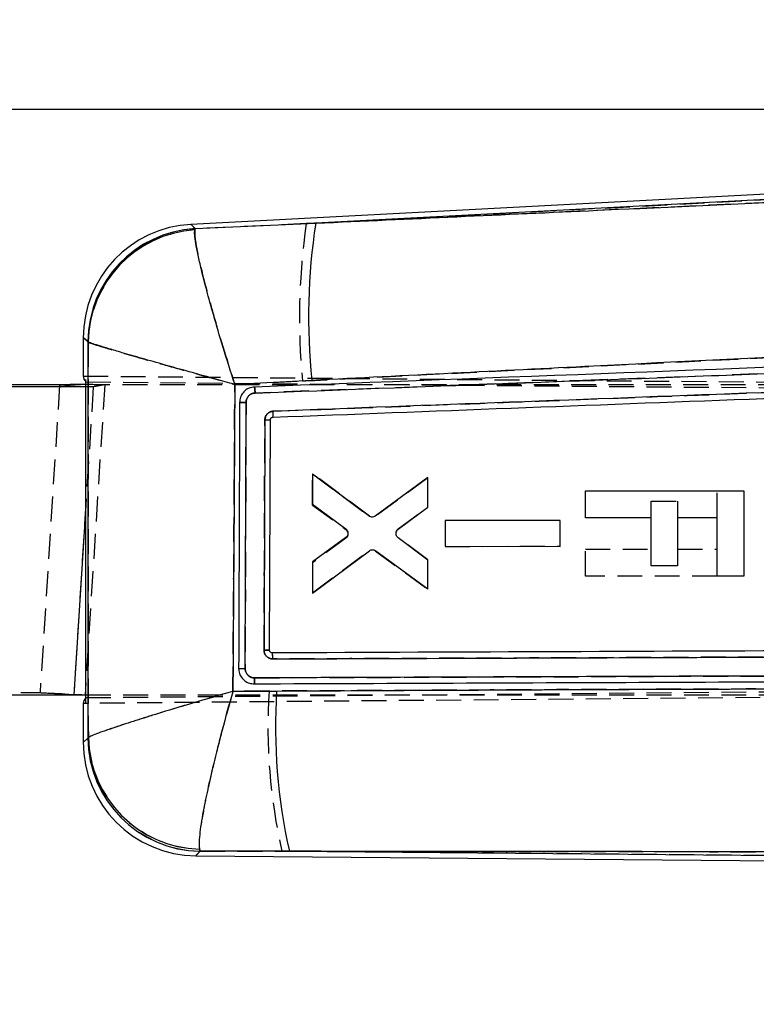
# Model space of a CAD drawing. Extents: x 50 to 380, y 23 to 289.
# Tile 10 of 12: x 217 to 255, y 239 to 289. Entities that reach past the tile are written whole.
import ezdxf

# ---------------------------------------------------------------- set-up
doc = ezdxf.new("R2010")
doc.units = 0
doc.linetypes.add('HIDDEN', pattern=[1.905, 1.27, -0.635])
doc.layers.get('0').update_dxf_attribs({"linetype": 'CONTINUOUS'})
doc.layers.add('FORMATO', color=179, linetype='CONTINUOUS')
doc.styles.add('SLDTEXTSTYLE0', font='TXT', dxfattribs={"width": 0.75})
doc.dimstyles.new('SLDDIMSTYLE0', dxfattribs={"dimtxt": 3.5, "dimasz": 3.302, "dimexe": 0, "dimexo": 0.0625, "dimgap": 0.875, "dimtad": 1, "dimdec": 1, "dimrnd": 1e-09, "dimzin": 12, "dimtxsty": 'SLDTEXTSTYLE0', "dimsah": 1, "dimcen": 0.09, "dimazin": 3, "dimtfac": 1, "dimtdec": 1, "dimtofl": 0, "dimtmove": 0, "dimatfit": 3, "dimtolj": 1, "dimtzin": 12})
doc.dimstyles.new('SLDDIMSTYLE1', dxfattribs={"dimtxt": 3.5, "dimasz": 3.302, "dimexe": 0, "dimexo": 0.0625, "dimgap": 0.875, "dimtad": 1, "dimdec": 1, "dimrnd": 1e-09, "dimzin": 12, "dimtxsty": 'SLDTEXTSTYLE0', "dimsah": 1, "dimcen": 0.09, "dimazin": 3, "dimtfac": 1, "dimtofl": 0, "dimtmove": 0, "dimatfit": 3, "dimtolj": 1, "dimtzin": 12})

# ---------------------------------------------------------------- blocks, each defined once
blk = doc.blocks.new('_D')
at = {"layer": 'FORMATO'}
for p, q in [((95.77, 236.982), (95.77, 285.695)), ((321.124, 262.836), (321.124, 285.695)), ((321.124, 284.695), (95.77, 284.695))]:
    blk.add_line(p, q, dxfattribs=at)
for points in [[(95.77, 284.695), (99.072, 284.187), (99.072, 285.203)], [(321.124, 284.695), (317.822, 285.203), (317.822, 284.187)]]:
    blk.add_solid(points, dxfattribs=at)
at = {"layer": 'FORMATO', "insert": (184.591, 289.207), "char_height": 3.5, "attachment_point": 1, "style": 'SLDTEXTSTYLE0'}
blk.add_mtext('225,4', dxfattribs=at)
blk = doc.blocks.new('_D_1')
at = {"layer": 'FORMATO'}
for p, q in [((285.496, 281.608), (332.459, 281.608)), ((331.459, 281.608), (331.459, 208.188)), ((193.903, 208.188), (332.459, 208.188))]:
    blk.add_line(p, q, dxfattribs=at)
for points in [[(331.459, 281.608), (330.951, 278.306), (331.967, 278.306)], [(331.459, 208.188), (331.967, 211.49), (330.951, 211.49)]]:
    blk.add_solid(points, dxfattribs=at)
at = {"layer": 'FORMATO', "insert": (326.947, 237.546), "char_height": 3.5, "attachment_point": 1, "rotation": 90, "style": 'SLDTEXTSTYLE0'}
blk.add_mtext('73,4', dxfattribs=at)

msp = doc.modelspace()

# ---------------------------------------------------------------- linework, layer by layer
at = {"color": 7, "linetype": 'CONTINUOUS'}
for p, q in [((283.4331, 281.8608), (225.779, 278.8393)), ((283.4449, 281.5899), (232.1381, 278.9011)), ((225.9886, 278.623), (225.9738, 278.5578)), ((225.9886, 278.623), (232.1381, 278.9011)), ((220.2963, 273.0617), (220.2963, 271.1072)), ((220.5377, 272.8459), (220.5233, 272.8638)), ((219.0903, 270.67), (214.3024, 270.67)), ((220.4227, 270.5607), (216.0196, 270.5607)), ((219.0903, 270.67), (220.4227, 270.5852)), ((220.4227, 254.7305), (220.4227, 270.8094)), ((231.9422, 270.8897), (228.0147, 270.6868)), ((228.5403, 256.2157), (228.5865, 269.7678)), ((229.9589, 269.0159), (229.9584, 269.0159)), ((229.7847, 257.1427), (229.8276, 268.8792)), ((234.8397, 263.9819), (231.976, 266.1173)), ((231.976, 266.1173), (231.9761, 264.5812)), ((237.8447, 265.9367), (235.1677, 263.9803)), ((237.8448, 264.4293), (237.8447, 265.9367)), ((245.8754, 265.2632), (253.9457, 265.2632)), ((245.8754, 263.8898), (245.8754, 265.2632)), ((253.9457, 265.2632), (253.9457, 260.9202)), ((231.9761, 264.5812), (233.6712, 263.3335)), ((236.342, 263.3061), (237.8448, 264.4293)), ((249.2331, 263.8898), (245.8754, 263.8898)), ((249.2331, 261.4457), (249.2331, 263.8898)), ((250.5762, 263.8898), (250.5762, 261.4457)), ((252.5856, 263.8898), (250.5762, 263.8898)), ((252.5856, 260.9202), (252.5856, 263.8898)), ((244.5948, 263.7479), (238.7262, 263.7485)), ((238.7262, 263.7485), (238.7263, 262.4353)), ((244.5949, 262.4349), (244.5948, 263.7479)), ((233.6704, 262.8859), (231.9764, 261.6479)), ((237.845, 261.7381), (236.3408, 262.8625)), ((238.7263, 262.4353), (244.5949, 262.4349)), ((231.9765, 260.0511), (234.8706, 262.2088)), ((235.1986, 262.2099), (237.8452, 260.2617)), ((231.9764, 261.6479), (231.9765, 260.0511)), ((237.8452, 260.2617), (237.845, 261.7381)), ((250.5762, 261.4457), (249.2331, 261.4457)), ((253.9457, 260.9202), (252.5856, 260.9202)), ((229.9228, 257.0057), (229.9026, 257.0072)), ((228.958, 255.4309), (228.9983, 255.43)), ((215.0211, 254.87), (219.809, 254.87)), ((219.5631, 254.9097), (220.3838, 254.87)), ((220.3838, 254.87), (220.4227, 254.87)), ((227.9172, 255.047), (230.1485, 255.0614)), ((220.2963, 254.4327), (220.2963, 252.4519)), ((220.5288, 252.6637), (220.5499, 252.6941)), ((226.2134, 247.0033), (226.2451, 246.8973)), ((230.7974, 246.8962), (226.2451, 246.8973)), ((230.7974, 246.8962), (268.5593, 246.5667)), ((226.0313, 246.6667), (268.5581, 246.2955))]:
    msp.add_line(p, q, dxfattribs=at)
at = {"color": 7, "linetype": 'HIDDEN'}
for p, q in [((231.6587, 278.8759), (283.4449, 281.5899)), ((280.063, 281.0845), (231.6587, 278.8759)), ((225.9915, 278.6199), (225.9767, 278.554)), ((231.6587, 278.8759), (225.9915, 278.6199)), ((220.5265, 272.861), (220.541, 272.8429)), ((279.3748, 272.1557), (229.0493, 270.2469)), ((220.2963, 271.1085), (296.9402, 270.4397)), ((220.4251, 254.4325), (220.4251, 271.1074)), ((219.0903, 270.67), (218.0918, 254.9793)), ((220.8075, 270.5607), (219.809, 254.87)), ((221.3892, 270.67), (220.3838, 254.87)), ((220.4227, 270.8094), (297.5774, 270.1596)), ((221.3892, 270.67), (220.4227, 270.6728)), ((221.3892, 270.67), (220.4227, 255.4815)), ((220.4227, 270.5852), (220.8075, 270.5607)), ((220.8075, 270.5607), (220.4227, 270.5607)), ((220.8075, 270.5607), (220.4227, 264.5131)), ((284.5214, 270.67), (221.3892, 270.67)), ((228.0154, 270.6834), (231.4608, 270.8611)), ((228.5866, 269.7675), (228.5403, 256.2154)), ((231.9765, 266.1322), (231.9764, 264.5355)), ((231.9764, 264.5355), (231.9765, 266.1322)), ((234.8706, 263.9746), (231.9765, 266.1322)), ((231.9765, 266.1322), (234.8706, 263.9746)), ((237.8452, 265.9217), (235.1986, 263.9735)), ((237.845, 264.4453), (237.8452, 265.9217)), ((252.5856, 263.8911), (252.5856, 265.2632)), ((231.9764, 264.5355), (233.6704, 263.2975)), ((236.3408, 263.3209), (237.845, 264.4453)), ((249.2331, 264.7377), (250.5762, 264.7377)), ((249.2331, 263.8906), (249.2331, 264.7377)), ((250.5762, 264.7377), (250.5762, 263.8906)), ((238.7263, 263.748), (238.7262, 262.4349)), ((244.5949, 263.7485), (238.7263, 263.748)), ((244.5948, 262.4354), (244.5949, 263.7485)), ((233.7741, 263.1436), (233.7503, 263.1961)), ((233.6712, 262.8499), (231.9761, 261.6022)), ((237.8448, 261.7541), (236.342, 262.8773)), ((238.7262, 262.4349), (244.5948, 262.4354)), ((231.976, 260.0661), (234.8397, 262.2015)), ((235.1677, 262.2031), (237.8447, 260.2467)), ((245.8754, 260.9202), (245.8754, 262.2936)), ((245.8754, 262.2936), (249.2331, 262.2936)), ((250.5762, 262.2936), (252.5856, 262.2936)), ((231.9761, 261.6022), (231.976, 260.0661)), ((237.8447, 260.2467), (237.8448, 261.7541)), ((252.5856, 260.9202), (245.8754, 260.9202)), ((229.0243, 255.732), (272.3034, 255.8916)), ((220.4227, 254.7305), (310.1607, 255.4862)), ((213.3039, 254.9793), (218.0918, 254.9793)), ((219.809, 254.87), (218.0918, 254.9793)), ((310.0339, 255.2145), (220.2963, 254.4313)), ((220.4227, 254.87), (284.5214, 254.87)), ((229.765, 255.0606), (227.9197, 255.0488)), ((220.5531, 252.6971), (220.5319, 252.6665)), ((226.248, 246.9004), (226.2164, 247.0067)), ((226.248, 246.9004), (230.4149, 246.8996)), ((268.5593, 246.5667), (230.4149, 246.8996))]:
    msp.add_line(p, q, dxfattribs=at)
at = {"color": 8, "linetype": 'CONTINUOUS'}
for p, q in [((220.4227, 264.5131), (219.809, 254.87)), ((220.4227, 255.4815), (220.3838, 254.87))]:
    msp.add_line(p, q, dxfattribs=at)
at = {"color": 8, "linetype": 'CONTINUOUS', "flags": 128}
for points in [[(225.779, 278.8393), (225.802, 278.8156), (225.9886, 278.623)], [(220.5233, 272.8638), (220.3212, 273.04), (220.2963, 273.0617)], [(220.2963, 252.4519), (220.3218, 252.4752), (220.5288, 252.6637)], [(226.2451, 246.8973), (226.0548, 246.692), (226.0313, 246.6667)]]:
    msp.add_lwpolyline(points, dxfattribs=at)
at = {"color": 7, "linetype": 'HIDDEN', "flags": 128}
for points in [[(225.9915, 278.6199), (225.803, 278.8146), (225.779, 278.8393)], [(220.2963, 273.0617), (220.3223, 273.0391), (220.5265, 272.861)], [(220.5319, 252.6665), (220.3228, 252.4761), (220.2963, 252.4519)], [(226.0313, 246.6667), (226.0557, 246.693), (226.248, 246.9004)]]:
    msp.add_lwpolyline(points, dxfattribs=at)
at = {"color": 7, "linetype": 'CONTINUOUS'}
for centre, radius, start, end in [((226.0818, 273.0617), 5.7855, 92.8299, 180.18187), ((226.333, 272.8233), 5.8099, 93.3991, 179.60094), ((226.3619, 272.7456), 5.8252, 93.82026, 179.01337), ((263.1223, 274.1353), 31.3486, 171.25578, 185.9426), ((229.6515, 279.3652), 10.4874, 269.4271, 270.96192), ((258.6231, 253.2161), 28.5344, 176.29211, 192.79611), ((226.0818, 252.4519), 5.7855, 179.86354, 269.64747), ((226.3395, 252.7074), 5.8109, 180.43126, 269.06874), ((226.3793, 252.8321), 5.8311, 181.3556, 268.36923)]:
    msp.add_arc(centre, radius, start, end, dxfattribs=at)
at = {"color": 7, "linetype": 'HIDDEN'}
for centre, radius, start, end in [((226.3365, 272.82), 5.8102, 93.40461, 179.59537), ((226.3658, 272.7413), 5.8257, 93.82975, 179.00114), ((264.6698, 274.051), 33.3618, 171.68453, 185.48689), ((229.6634, 276.1174), 7.24, 269.07711, 271.29984), ((233.5021, 263.0723), 0.2811, 14.67957, 53.2238), ((258.189, 253.2176), 28.4836, 176.29009, 192.81549), ((226.343, 252.7109), 5.8113, 180.43702, 269.06295), ((226.3831, 252.836), 5.8317, 181.36524, 268.36189)]:
    msp.add_arc(centre, radius, start, end, dxfattribs=at)
at = {"color": 7, "linetype": 'CONTINUOUS'}
for centre, major_axis, start_param, end_param in [((291.5493, 270.4853), (71.253, -0.6249), 3.1419281, 3.2017722), ((291.5493, 255.0545), (71.253, 0.6249), 3.0814131, 3.1412572)]:
    msp.add_ellipse(centre, major_axis=major_axis, ratio=0.0699241, start_param=start_param, end_param=end_param, dxfattribs=at)
for points, knots in [([(232.1381, 278.9011), (236.9257, 279.12), (253.1504, 279.8617), (269.3736, 280.6017), (280.8095, 281.1233)], [0, 0, 0, 0, 0.29508603, 1, 1, 1, 1]), ([(228.0147, 270.6868), (228.0128, 270.6927), (227.8082, 271.3252), (227.4208, 272.5569), (226.944, 274.1667), (226.5759, 275.4949), (226.3168, 276.5062), (226.1349, 277.3003), (226.0212, 277.8898), (225.9615, 278.329), (225.9697, 278.4815), (225.9738, 278.5578)], [0, 0, 0, 0, 0.00158967, 0.17068216, 0.33149413, 0.45931884, 0.58711906, 0.69169524, 0.79625957, 0.89813345, 1, 1, 1, 1]), ([(280.5922, 273.3024), (269.1603, 272.7469), (252.9435, 271.9588), (236.727, 271.1333), (231.9422, 270.8897)], [0, 0, 0, 0, 0.7049426, 1, 1, 1, 1]), ([(220.5499, 252.6941), (220.5475, 256.055), (220.5428, 262.7722), (220.5394, 269.4895), (220.5377, 272.8459)], [0, 0, 0, 0, 0.5003391, 1, 1, 1, 1]), ([(228.0147, 270.6868), (228.0087, 270.6884), (227.3692, 270.864), (226.1343, 271.2053), (224.5485, 271.6499), (223.2642, 272.0154), (222.3065, 272.2927), (221.5752, 272.5093), (221.0524, 272.669), (220.6868, 272.7868), (220.5874, 272.8262), (220.5377, 272.8459)], [0, 0, 0, 0, 0.0015896, 0.1706835, 0.3314957, 0.4593198, 0.5871196, 0.6916958, 0.7962602, 0.8981337, 1, 1, 1, 1]), ([(279.4031, 272.4716), (279.2009, 272.4639), (278.1897, 272.4256), (273.9427, 272.2645), (257.3497, 271.6346), (241.5641, 271.032), (229.0148, 270.553)], [0, 0, 0, 0, 0.0120415, 0.0602072, 0.2528703, 1, 1, 1, 1]), ([(229.0494, 270.2468), (237.4479, 270.566), (254.245, 271.2043), (271.0402, 271.84), (279.4378, 272.1579)], [0, 0, 0, 0, 0.50000179, 1, 1, 1, 1]), ([(278.705, 271.1663), (270.4924, 270.8554), (254.2482, 270.2405), (238.0026, 269.6232), (229.9704, 269.318)], [0, 0, 0, 0, 0.505571, 1, 1, 1, 1]), ([(220.4227, 270.6728), (220.3426, 270.6731), (219.8577, 270.6747), (219.4394, 270.6721), (219.0903, 270.67)], [0, 0, 0, 0, 0.1652157, 1, 1, 1, 1]), ([(228.0147, 270.6868), (227.9999, 268.0671), (227.9706, 262.8538), (227.9349, 257.6406), (227.9172, 255.047)], [0, 0, 0, 0, 0.5024892, 1, 1, 1, 1]), ([(229.0145, 270.553), (228.9262, 270.5407), (228.7498, 270.5162), (228.5196, 270.3706), (228.35, 270.1633), (228.2701, 269.9503), (228.2623, 269.8168), (228.2596, 269.7715)], [0, 0, 0, 0, 0.2220795, 0.4438891, 0.6651371, 0.8861664, 1, 1, 1, 1]), ([(229.0496, 270.2469), (229.0477, 270.287), (229.0438, 270.3672), (229.0344, 270.4686), (229.024, 270.5387), (229.0176, 270.5483), (229.0145, 270.553)], [0, 0, 0, 0, 0.25189453, 0.5037979, 0.75569819, 1, 1, 1, 1]), ([(229.9584, 269.0159), (238.0469, 269.3248), (254.127, 269.939), (270.2059, 270.5494), (278.197, 270.8528)], [0, 0, 0, 0, 0.5030115, 1, 1, 1, 1]), ([(228.5865, 269.7678), (228.5891, 269.8038), (228.5957, 269.8938), (228.6549, 270.0295), (228.7652, 270.1511), (228.9034, 270.2287), (229.0034, 270.2411), (229.0494, 270.2468)], [0, 0, 0, 0, 0.14709825, 0.36811295, 0.58947359, 0.81109638, 1, 1, 1, 1]), ([(228.2596, 269.771), (228.2589, 269.568), (228.2556, 268.553), (228.2402, 264.0352), (228.2237, 259.7204), (228.2104, 256.2176)], [0, 0, 0, 0, 0.0449322, 0.2246607, 1, 1, 1, 1]), ([(228.5865, 269.7683), (228.5656, 269.7683), (228.5237, 269.7685), (228.4623, 269.7688), (228.4052, 269.7691), (228.3548, 269.7695), (228.3131, 269.7699), (228.2823, 269.7703), (228.2651, 269.7707), (228.2611, 269.7709), (228.2596, 269.771)], [0, 0, 0, 0, 0.1313433, 0.26268, 0.394018, 0.5253655, 0.6567092, 0.7880524, 0.9193932, 1, 1, 1, 1]), ([(229.9704, 269.318), (229.9446, 269.3156), (229.8696, 269.3086), (229.7516, 269.2593), (229.6391, 269.16), (229.5621, 269.0278), (229.5518, 268.9282), (229.5467, 268.8782)], [0, 0, 0, 0, 0.1156518, 0.3365935, 0.5572954, 0.7779006, 1, 1, 1, 1]), ([(229.8276, 268.8792), (229.8292, 268.8947), (229.8325, 268.9257), (229.8565, 268.9669), (229.8916, 268.9978), (229.9279, 269.013), (229.9508, 269.0152), (229.9584, 269.0159)], [0, 0, 0, 0, 0.2227457, 0.4455156, 0.668011, 0.8898934, 1, 1, 1, 1]), ([(229.9589, 269.0159), (229.9617, 269.0206), (229.9674, 269.0298), (229.9724, 269.0996), (229.9739, 269.1993), (229.9715, 269.2785), (229.9704, 269.318)], [0, 0, 0, 0, 0.2500025, 0.5000013, 0.7499981, 1, 1, 1, 1]), ([(229.5467, 268.8782), (229.546, 268.6752), (229.5425, 267.6603), (229.5291, 263.7463), (229.5165, 260.0353), (229.5066, 257.1364)], [0, 0, 0, 0, 0.0518637, 0.2593192, 1, 1, 1, 1]), ([(235.1677, 263.9803), (235.1407, 263.9644), (235.0867, 263.9326), (234.9918, 263.9228), (234.906, 263.9399), (234.8596, 263.9693), (234.8397, 263.9819)], [0, 0, 0, 0, 0.2658378, 0.5316583, 0.79852, 1, 1, 1, 1]), ([(233.7741, 263.0398), (233.7633, 263.0097), (233.7418, 262.9496), (233.6942, 262.9071), (233.6704, 262.8859)], [0, 0, 0, 0, 0.5002062, 1, 1, 1, 1]), ([(233.6712, 263.3335), (233.6945, 263.3121), (233.7412, 263.2693), (233.779, 263.1806), (233.7868, 263.1011), (233.7772, 263.0551), (233.7741, 263.0398)], [0, 0, 0, 0, 0.2864559, 0.5729623, 0.8580781, 1, 1, 1, 1]), ([(236.3408, 262.8625), (236.3177, 262.8845), (236.2713, 262.9286), (236.2347, 263.019), (236.2295, 263.0891), (236.235, 263.1259), (236.2358, 263.1315)], [0, 0, 0, 0, 0.3150668, 0.630192, 0.9437515, 1, 1, 1, 1]), ([(236.2358, 263.1315), (236.2443, 263.162), (236.2614, 263.2231), (236.3073, 263.2782), (236.3369, 263.302), (236.342, 263.3061)], [0, 0, 0, 0, 0.4525781, 0.9051383, 1, 1, 1, 1]), ([(234.8706, 262.2088), (234.8974, 262.2249), (234.9509, 262.2571), (235.0454, 262.2678), (235.1315, 262.2516), (235.1783, 262.2225), (235.1986, 262.2099)], [0, 0, 0, 0, 0.2650744, 0.5301148, 0.7962138, 1, 1, 1, 1]), ([(229.7847, 257.1427), (229.7807, 257.1423), (229.7725, 257.1415), (229.7093, 257.1397), (229.6182, 257.1379), (229.5438, 257.1369), (229.5066, 257.1364)], [0, 0, 0, 0, 0.2500001, 0.4999922, 0.7499996, 1, 1, 1, 1]), ([(229.5067, 257.1364), (229.5122, 257.0866), (229.5232, 256.9872), (229.601, 256.8554), (229.7143, 256.7565), (229.8379, 256.7054), (229.9187, 256.7005), (229.9499, 256.6985)], [0, 0, 0, 0, 0.2157277, 0.4314766, 0.647461, 0.8637802, 1, 1, 1, 1]), ([(229.9026, 257.0072), (229.894, 257.009), (229.8704, 257.0138), (229.8351, 257.0339), (229.8039, 257.069), (229.7874, 257.1075), (229.7855, 257.1329), (229.7847, 257.1427)], [0, 0, 0, 0, 0.1348339, 0.3723395, 0.6101852, 0.8487093, 1, 1, 1, 1]), ([(271.8628, 257.1675), (271.8092, 257.1673), (270.9466, 257.1641), (266.8476, 257.1489), (252.9202, 257.0966), (239.8036, 257.0448), (229.9228, 257.0057)], [0, 0, 0, 0, 0.0038298, 0.06169979, 0.29318025, 1, 1, 1, 1]), ([(229.9499, 256.6985), (229.9494, 256.7387), (229.9484, 256.819), (229.942, 256.9207), (229.9331, 256.9911), (229.9262, 257.0009), (229.9228, 257.0057)], [0, 0, 0, 0, 0.252011, 0.5040225, 0.7560358, 1, 1, 1, 1]), ([(229.9499, 256.6985), (236.9303, 256.7247), (250.9732, 256.7773), (265.0184, 256.8282), (272.0821, 256.8538)], [0, 0, 0, 0, 0.4970739, 1, 1, 1, 1]), ([(228.2104, 256.2176), (228.2191, 256.129), (228.2365, 255.9519), (228.3719, 255.716), (228.5711, 255.5378), (228.78, 255.4489), (228.9128, 255.4355), (228.958, 255.4309)], [0, 0, 0, 0, 0.2213708, 0.4426993, 0.6641121, 0.8858449, 1, 1, 1, 1]), ([(228.2104, 256.2175), (228.2119, 256.2175), (228.216, 256.2173), (228.233, 256.217), (228.2643, 256.2167), (228.3065, 256.2164), (228.3575, 256.2161), (228.4151, 256.2159), (228.4771, 256.2158), (228.5192, 256.2157), (228.5403, 256.2157)], [0, 0, 0, 0, 0.0738001, 0.2061128, 0.338429, 0.4707383, 0.6030544, 0.735367, 0.8676806, 1, 1, 1, 1]), ([(229.0245, 255.732), (228.9803, 255.7354), (228.8818, 255.7431), (228.7414, 255.8121), (228.6247, 255.9272), (228.5527, 256.0686), (228.5442, 256.1693), (228.5403, 256.2157)], [0, 0, 0, 0, 0.1751777, 0.3895121, 0.603365, 0.8168779, 1, 1, 1, 1]), ([(272.3034, 255.8914), (265.0894, 255.8652), (250.6617, 255.8129), (236.2369, 255.7589), (229.0245, 255.732)], [0, 0, 0, 0, 0.5000072, 1, 1, 1, 1]), ([(228.9985, 255.43), (229.002, 255.4345), (229.0089, 255.4436), (229.0176, 255.5133), (229.0236, 255.613), (229.0243, 255.6923), (229.0247, 255.732)], [0, 0, 0, 0, 0.25000025, 0.50000247, 0.75000152, 1, 1, 1, 1]), ([(228.9986, 255.43), (236.2112, 255.4587), (250.6364, 255.516), (265.0645, 255.5701), (272.2786, 255.5971)], [0, 0, 0, 0, 0.4999992, 1, 1, 1, 1]), ([(219.809, 254.87), (219.8979, 254.8704), (220.0756, 254.8713), (220.281, 254.8704), (220.3838, 254.87)], [0, 0, 0, 0, 0.5000025, 1, 1, 1, 1]), ([(227.9172, 255.047), (227.9112, 255.0453), (227.2513, 254.8546), (225.9807, 254.4822), (224.3633, 253.9939), (223.0711, 253.5911), (221.9289, 253.2221), (221.1509, 252.9523), (220.6985, 252.7754), (220.5994, 252.7212), (220.5499, 252.6941)], [0, 0, 0, 0, 0.0016035, 0.178588, 0.3463767, 0.4792725, 0.6121375, 0.797307, 0.8986573, 1, 1, 1, 1]), ([(227.9172, 255.047), (227.9155, 255.041), (227.7249, 254.3787), (227.3677, 253.0884), (226.9403, 251.4042), (226.6227, 250.022), (226.3665, 248.7625), (226.2268, 247.8514), (226.1836, 247.2637), (226.2035, 247.0901), (226.2134, 247.0033)], [0, 0, 0, 0, 0.0016037, 0.1785824, 0.3463711, 0.4792646, 0.6121274, 0.7972965, 0.8986521, 1, 1, 1, 1]), ([(230.1485, 255.0614), (235.923, 255.0922), (248.5064, 255.1595), (261.0924, 255.1875), (267.9027, 255.2027)], [0, 0, 0, 0, 0.4589033, 1, 1, 1, 1]), ([(268.5603, 246.8546), (261.7421, 246.8627), (249.1533, 246.8778), (236.5669, 246.8904), (230.7974, 246.8962)], [0, 0, 0, 0, 0.5416065, 1, 1, 1, 1])]:
    msp.add_open_spline(points, degree=3, knots=knots, dxfattribs=at)
at = {"color": 7, "linetype": 'HIDDEN'}
for points, knots in [([(225.9767, 278.554), (225.9726, 278.4777), (225.9644, 278.325), (226.0237, 277.8864), (226.137, 277.2973), (226.3186, 276.5032), (226.5774, 275.4918), (226.9452, 274.1636), (227.4217, 272.5536), (227.809, 271.3218), (228.0135, 270.6893), (228.0154, 270.6834)], [0, 0, 0, 0, 0.1016327, 0.2032725, 0.3078957, 0.4125311, 0.540404, 0.6683017, 0.8292122, 0.9984091, 1, 1, 1, 1]), ([(231.4608, 270.8611), (232.2808, 270.903), (248.4081, 271.728), (264.5356, 272.5119), (279.843, 273.2559)], [0, 0, 0, 0, 0.0508467, 1, 1, 1, 1]), ([(220.541, 272.8429), (220.5427, 269.4876), (220.5461, 262.7723), (220.5508, 256.0571), (220.5531, 252.6971)], [0, 0, 0, 0, 0.4996449, 1, 1, 1, 1]), ([(220.541, 272.8429), (220.5907, 272.8231), (220.6902, 272.7836), (221.055, 272.666), (221.577, 272.5063), (222.3081, 272.2896), (223.2655, 272.0123), (224.5494, 271.6467), (226.1351, 271.202), (227.37, 270.8606), (228.0095, 270.685), (228.0154, 270.6834)], [0, 0, 0, 0, 0.1016326, 0.2032722, 0.3078953, 0.4125305, 0.5404031, 0.6683006, 0.8292116, 0.9984095, 1, 1, 1, 1]), ([(229.9704, 269.3181), (238.0027, 269.6233), (254.2483, 270.2407), (270.4924, 270.8556), (278.7051, 271.1665)], [0, 0, 0, 0, 0.4944267, 1, 1, 1, 1]), ([(221.3892, 270.67), (220.9783, 270.6718), (220.1564, 270.6753), (219.4456, 270.6718), (219.0903, 270.67)], [0, 0, 0, 0, 0.5000004, 1, 1, 1, 1]), ([(221.3892, 270.67), (221.2853, 270.6522), (221.0775, 270.6167), (220.8975, 270.5794), (220.8075, 270.5607)], [0, 0, 0, 0, 0.5000034, 1, 1, 1, 1]), ([(227.9197, 255.0488), (227.9371, 257.6417), (227.9721, 262.8532), (228.0009, 268.0647), (228.0154, 270.6834)], [0, 0, 0, 0, 0.4975315, 1, 1, 1, 1]), ([(229.0144, 270.553), (229.0176, 270.5483), (229.024, 270.5387), (229.0344, 270.4686), (229.0439, 270.3673), (229.0477, 270.287), (229.0496, 270.2469)], [0, 0, 0, 0, 0.2443269, 0.4962173, 0.7481076, 1, 1, 1, 1]), ([(229.0493, 270.2469), (229.0131, 270.243), (228.9232, 270.2333), (228.7898, 270.1693), (228.6725, 270.055), (228.5998, 269.9142), (228.5907, 269.8139), (228.5866, 269.7675)], [0, 0, 0, 0, 0.1486955, 0.3697132, 0.5904049, 0.8109484, 1, 1, 1, 1]), ([(228.2596, 269.7714), (228.2611, 269.7713), (228.2651, 269.771), (228.2823, 269.7705), (228.3132, 269.7699), (228.3548, 269.7694), (228.4052, 269.7688), (228.4623, 269.7683), (228.5237, 269.7679), (228.5656, 269.7676), (228.5866, 269.7675)], [0, 0, 0, 0, 0.0804489, 0.2118111, 0.343174, 0.4745416, 0.605901, 0.7372629, 0.8686254, 1, 1, 1, 1]), ([(229.5468, 268.8783), (229.5523, 268.93), (229.5629, 269.0297), (229.6405, 269.1612), (229.7517, 269.2593), (229.8696, 269.3087), (229.9447, 269.3157), (229.9704, 269.3181)], [0, 0, 0, 0, 0.2299543, 0.4426887, 0.6633882, 0.8843241, 1, 1, 1, 1]), ([(229.9589, 269.0159), (229.9618, 269.0206), (229.9675, 269.0298), (229.9724, 269.0997), (229.9739, 269.1993), (229.9716, 269.2785), (229.9704, 269.3181)], [0, 0, 0, 0, 0.2500013, 0.5000004, 0.75, 1, 1, 1, 1]), ([(229.5067, 257.1413), (229.5074, 257.3443), (229.5108, 258.3592), (229.5241, 262.2715), (229.5368, 265.9809), (229.5468, 268.8783)], [0, 0, 0, 0, 0.0518856, 0.259428, 1, 1, 1, 1]), ([(233.7741, 263.1436), (233.779, 263.1126), (233.7888, 263.0506), (233.7634, 262.9583), (233.7202, 262.8909), (233.6837, 262.8604), (233.6712, 262.8499)], [0, 0, 0, 0, 0.2835014, 0.5670035, 0.8508784, 1, 1, 1, 1]), ([(236.2358, 263.0518), (236.2336, 263.0835), (236.2293, 263.1468), (236.2631, 263.2375), (236.3066, 263.293), (236.3359, 263.3168), (236.3408, 263.3209)], [0, 0, 0, 0, 0.3119527, 0.6238691, 0.9365073, 1, 1, 1, 1]), ([(229.5067, 257.1413), (229.5439, 257.1412), (229.6183, 257.141), (229.7094, 257.1413), (229.7725, 257.1418), (229.7806, 257.1424), (229.7847, 257.1427)], [0, 0, 0, 0, 0.2500056, 0.5000082, 0.7500015, 1, 1, 1, 1]), ([(229.9499, 256.6986), (229.9187, 256.7005), (229.8379, 256.7055), (229.7143, 256.7566), (229.601, 256.8555), (229.5224, 256.9886), (229.512, 257.0899), (229.5067, 257.1413)], [0, 0, 0, 0, 0.1352984, 0.3501093, 0.5645969, 0.7788401, 1, 1, 1, 1]), ([(229.9499, 256.6986), (229.9494, 256.7388), (229.9484, 256.8191), (229.942, 256.9207), (229.9331, 256.9911), (229.9262, 257.0009), (229.9228, 257.0057)], [0, 0, 0, 0, 0.25198734, 0.50397851, 0.75596584, 1, 1, 1, 1]), ([(272.0821, 256.854), (265.0185, 256.8284), (250.9733, 256.7774), (236.9303, 256.7248), (229.9499, 256.6986)], [0, 0, 0, 0, 0.5029267, 1, 1, 1, 1]), ([(228.2104, 256.219), (228.2119, 256.2189), (228.216, 256.2185), (228.233, 256.2179), (228.2643, 256.2173), (228.3065, 256.2168), (228.3575, 256.2163), (228.4152, 256.2159), (228.4771, 256.2156), (228.5193, 256.2155), (228.5404, 256.2154)], [0, 0, 0, 0, 0.0737764, 0.2060953, 0.3384107, 0.4707293, 0.603043, 0.7353687, 0.8676805, 1, 1, 1, 1]), ([(228.5404, 256.2154), (228.543, 256.1779), (228.5494, 256.086), (228.6099, 255.9488), (228.7209, 255.8272), (228.8653, 255.7467), (228.9721, 255.7368), (229.0243, 255.732)], [0, 0, 0, 0, 0.1483094, 0.3627972, 0.5777574, 0.7935346, 1, 1, 1, 1]), ([(229.0246, 255.732), (229.0242, 255.6924), (229.0235, 255.6131), (229.0175, 255.5133), (229.0088, 255.4436), (229.0018, 255.4345), (228.9983, 255.43)], [0, 0, 0, 0, 0.2500006, 0.4999989, 0.7500008, 1, 1, 1, 1]), ([(218.0918, 254.9793), (218.446, 254.9628), (219.1544, 254.9299), (219.974, 254.89), (220.3838, 254.87)], [0, 0, 0, 0, 0.4999996, 1, 1, 1, 1]), ([(218.0918, 254.9793), (218.4412, 254.9631), (218.9014, 254.9419), (219.4347, 254.916), (219.5631, 254.9097)], [0, 0, 0, 0, 0.7593211, 1, 1, 1, 1]), ([(227.9197, 255.0488), (227.9137, 255.0471), (227.2551, 254.8567), (225.9869, 254.4851), (224.3711, 253.9973), (223.0786, 253.5946), (221.935, 253.2253), (221.1558, 252.9554), (220.7024, 252.7784), (220.6029, 252.7242), (220.5531, 252.6971)], [0, 0, 0, 0, 0.0016048, 0.1783094, 0.345868, 0.4788885, 0.6118786, 0.7971633, 0.8985855, 1, 1, 1, 1]), ([(227.9197, 255.0488), (227.918, 255.0429), (227.7275, 254.3819), (227.3714, 253.0939), (226.9443, 251.4115), (226.6266, 250.0291), (226.3702, 248.7684), (226.2302, 247.8563), (226.1867, 247.2677), (226.2065, 247.0937), (226.2164, 247.0067)], [0, 0, 0, 0, 0.0016049, 0.1783043, 0.3458628, 0.478881, 0.6118685, 0.7971532, 0.8985805, 1, 1, 1, 1]), ([(267.9016, 255.2006), (261.1961, 255.1862), (248.4826, 255.159), (235.7717, 255.0922), (229.765, 255.0606)], [0, 0, 0, 0, 0.527435, 1, 1, 1, 1]), ([(230.4149, 246.8996), (236.4164, 246.8936), (249.1304, 246.8809), (261.8467, 246.8659), (268.5603, 246.8579)], [0, 0, 0, 0, 0.4720473, 1, 1, 1, 1])]:
    msp.add_open_spline(points, degree=3, knots=knots, dxfattribs=at)

# ---------------------------------------------------------------- dimensions: what is measured, and where the dimension line sits
at = {"layer": 'FORMATO'}
dim = msp.add_linear_dim(base=(95.7698, 284.6949), p1=(321.1237, 261.8358), p2=(95.7698, 235.9825), dimstyle='SLDDIMSTYLE0', dxfattribs=at)
dim.commit()
dim.dimension.update_dxf_attribs({"geometry": '_D', "text_midpoint": (190.41, 284.6949), "dimtype": 160})
dim = msp.add_linear_dim(base=(331.4592, 208.1885), p1=(284.4956, 281.6082), p2=(192.9035, 208.1885), angle=90, dimstyle='SLDDIMSTYLE1', dxfattribs=at)
dim.commit()
dim.dimension.update_dxf_attribs({"geometry": '_D_1', "text_midpoint": (331.4592, 242.0718), "dimtype": 160})

doc.saveas('drawing.dxf')
